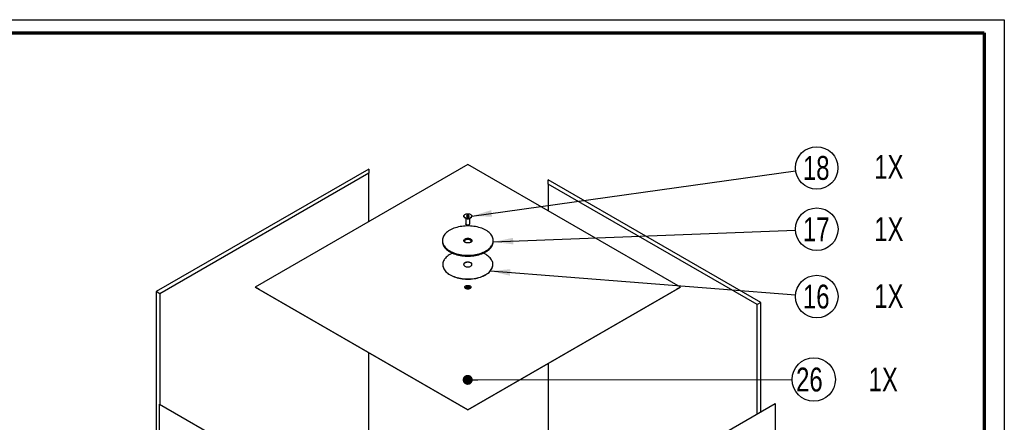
# Paper-space layout 'MA-KB-Kubus expl view' of a CAD drawing. Header units: millimetres. Extents: x 7 to 203, y 7 to 289.
# Tile 10 of 10: x 105 to 203, y 249 to 289. Entities that reach past the tile are written whole.
import ezdxf

# ---------------------------------------------------------------- set-up
doc = ezdxf.new("R2010")
doc.units = ezdxf.units.MM
doc.layers.add('LAYER2', color=7, linetype='Continuous')
doc.layers.add('LOGO', color=7, linetype='Continuous')
doc.styles.add('SLDTEXTSTYLE1', font='TXT', dxfattribs={"width": 0.75})
doc.dimstyles.new('SLDDIMSTYLE2', dxfattribs={"dimtxt": 0.18, "dimasz": 2, "dimexe": 0, "dimexo": 0.0625, "dimgap": 0, "dimtad": 0, "dimtih": 1, "dimtoh": 1, "dimdec": 0, "dimrnd": 1e-09, "dimzin": 0, "dimdsep": 46, "dimtxsty": 'Standard', "dimsah": 1, "dimcen": 0.09, "dimadec": 0, "dimazin": 0, "dimtfac": 2, "dimtdec": 0, "dimtofl": 0, "dimtmove": 0, "dimatfit": 3, "dimfxl": 1, "dimfrac": 2, "dimtolj": 1, "dimtzin": 0, "dimarcsym": 0})
doc.dimstyles.new('SLDDIMSTYLE4', dxfattribs={"dimtxt": 0.18, "dimasz": 1, "dimexe": 0, "dimexo": 0.0625, "dimgap": 0, "dimtad": 0, "dimtih": 1, "dimtoh": 1, "dimdec": 0, "dimrnd": 1e-09, "dimzin": 0, "dimdsep": 46, "dimtxsty": 'Standard', "dimblk1": 'DOT', "dimblk2": 'DOT', "dimsah": 1, "dimcen": 0.09, "dimadec": 0, "dimazin": 0, "dimtfac": 1, "dimtdec": 0, "dimtofl": 0, "dimtmove": 0, "dimatfit": 3, "dimldrblk": 'DOT', "dimfxl": 1, "dimfrac": 2, "dimtolj": 1, "dimtzin": 0, "dimarcsym": 0})

# ---------------------------------------------------------------- blocks, each defined once
blk = doc.blocks.new('SW_NOTE_0_19')
at = {"layer": 'LOGO', "color": 0}
blk.add_circle((2.165, 0.002), 2.165, dxfattribs=at)
at = {"layer": 'LOGO', "color": 0, "char_height": 2.3813, "attachment_point": 1, "style": 'SLDTEXTSTYLE1'}
for s, insert in [('26', (0.406, 1.193)), ('1X', (7.645, 1.199))]:
    blk.add_mtext(s, dxfattribs=dict(at, insert=insert))
blk = doc.blocks.new('_Dot')
at = {"color": 0, "linetype": 'ByBlock', "lineweight": -2}
blk.add_line((-0.5, 0), (-1, 0), dxfattribs=at)
at = {"color": 0, "linetype": 'ByBlock', "const_width": 0.5}
blk.add_lwpolyline([(-0.25, 0, 1), (0.25, 0, 1)], format="xyb", close=True, dxfattribs=at)
blk = doc.blocks.new('SW_NOTE_0_35')
at = {"layer": 'LOGO', "color": 0}
blk.add_circle((2.103, 0.294), 2.124, dxfattribs=at)
at = {"layer": 'LOGO', "color": 0, "char_height": 2.3813, "attachment_point": 2, "style": 'SLDTEXTSTYLE1'}
for s, insert in [('18', (2.055, 1.486)), ('1X', (9.301, 1.59))]:
    blk.add_mtext(s, dxfattribs=dict(at, insert=insert))
blk = doc.blocks.new('SW_NOTE_0_36')
at = {"layer": 'LOGO', "color": 0}
blk.add_circle((2.122, 0.083), 2.124, dxfattribs=at)
at = {"layer": 'LOGO', "color": 0, "char_height": 2.3813, "attachment_point": 2, "style": 'SLDTEXTSTYLE1'}
for s, insert in [('17', (2.074, 1.274)), ('1X', (9.32, 1.281))]:
    blk.add_mtext(s, dxfattribs=dict(at, insert=insert))
blk = doc.blocks.new('SW_NOTE_0_37')
at = {"layer": 'LOGO', "color": 0}
blk.add_circle((2.117, -0.167), 2.124, dxfattribs=at)
at = {"layer": 'LOGO', "color": 0, "char_height": 2.3813, "attachment_point": 2, "style": 'SLDTEXTSTYLE1'}
for s, insert in [('16', (2.069, 1.025)), ('1X', (9.315, 1.07))]:
    blk.add_mtext(s, dxfattribs=dict(at, insert=insert))

psp = doc.layouts.new('MA-KB-Kubus expl view')

# ---------------------------------------------------------------- linework, layer by layer
at = {"color": 7, "linetype": 'Continuous', "lineweight": 25}
for p, q in [((149.82, 274.543), (128.606, 262.297)), ((171.033, 262.297), (149.82, 274.543)), ((139.929, 274.106), (118.721, 261.862)), ((139.929, 273.676), (119.093, 261.647)), ((139.929, 274.106), (139.929, 273.676)), ((139.929, 268.834), (139.929, 273.676)), ((157.853, 272.603), (157.853, 273.034)), ((179.061, 260.79), (157.853, 273.034)), ((178.689, 260.575), (157.853, 272.603)), ((157.853, 272.603), (157.853, 269.906)), ((149.42, 269.415), (149.42, 269.401)), ((149.537, 269.238), (149.678, 269.156)), ((149.78, 269.501), (149.671, 269.438)), ((149.671, 269.438), (149.711, 269.352)), ((149.78, 269.441), (149.693, 269.39)), ((149.711, 269.352), (149.86, 269.329)), ((149.929, 269.478), (149.78, 269.501)), ((149.78, 269.441), (149.78, 269.501)), ((149.929, 269.418), (149.78, 269.441)), ((149.86, 269.329), (149.968, 269.392)), ((149.968, 269.392), (149.929, 269.478)), ((149.929, 269.418), (149.929, 269.478)), ((149.946, 269.379), (149.929, 269.418)), ((149.961, 269.156), (150.103, 269.238)), ((150.22, 269.401), (150.22, 269.415)), ((149.62, 269.19), (149.62, 268.619)), ((149.678, 268.537), (149.696, 268.527)), ((149.943, 268.527), (149.961, 268.537)), ((150.02, 268.619), (150.02, 269.19)), ((147.28, 266.958), (147.28, 266.876)), ((152.36, 266.876), (152.36, 266.958)), ((147.32, 264.57), (147.32, 264.557)), ((152.32, 264.557), (152.32, 264.57)), ((118.721, 261.862), (118.721, 242.242)), ((119.093, 261.647), (118.721, 261.862)), ((119.093, 261.647), (119.093, 250.617)), ((128.606, 262.297), (149.82, 250.051)), ((128.606, 262.297), (128.606, 262.295)), ((128.606, 262.295), (149.82, 250.048)), ((128.984, 262.077), (128.606, 262.295)), ((149.82, 250.048), (128.984, 262.077)), ((149.82, 250.051), (171.033, 262.297)), ((149.82, 250.048), (171.033, 262.295)), ((170.656, 262.077), (149.82, 250.048)), ((171.033, 262.295), (170.656, 262.077)), ((171.033, 262.297), (171.033, 262.295)), ((179.061, 260.79), (178.689, 260.575)), ((178.689, 249.644), (178.689, 260.575)), ((179.061, 249.859), (179.061, 260.79)), ((139.929, 247.982), (139.929, 255.758)), ((157.853, 254.686), (157.853, 246.91)), ((119.057, 231.017), (119.057, 250.637)), ((119.057, 250.637), (140.266, 238.394)), ((159.288, 238.443), (180.496, 250.687)), ((180.496, 250.687), (180.496, 231.066)), ((149.82, 250.051), (149.82, 250.048)), ((149.82, 250.048), (149.82, 250.048))]:
    psp.add_line(p, q, dxfattribs=at)
at = {"color": 7, "linetype": 'Continuous', "lineweight": 25, "flags": 128}
for points in [[(150.103, 269.238), (150.049, 269.212), (149.989, 269.192), (149.923, 269.178), (149.855, 269.171), (149.785, 269.171), (149.716, 269.178), (149.651, 269.192), (149.59, 269.212), (149.537, 269.238), (149.492, 269.269), (149.457, 269.303), (149.433, 269.341), (149.421, 269.381), (149.42, 269.401)], [(150.103, 269.251), (150.049, 269.226), (149.989, 269.205), (149.923, 269.192), (149.855, 269.185), (149.785, 269.185), (149.716, 269.192), (149.651, 269.205), (149.59, 269.226), (149.537, 269.251), (149.492, 269.282), (149.457, 269.317), (149.433, 269.355), (149.421, 269.395), (149.421, 269.435), (149.433, 269.474), (149.457, 269.512), (149.492, 269.547), (149.537, 269.578), (149.59, 269.604), (149.651, 269.624), (149.716, 269.638), (149.785, 269.645), (149.855, 269.645), (149.923, 269.638), (149.989, 269.624), (150.049, 269.604), (150.103, 269.578), (150.147, 269.547), (150.182, 269.512), (150.206, 269.474), (150.218, 269.435), (150.218, 269.395), (150.206, 269.355), (150.182, 269.317), (150.147, 269.282), (150.103, 269.251)], [(148.024, 265.921), (148.15, 265.852), (148.285, 265.789), (148.427, 265.732), (148.575, 265.68), (148.729, 265.633), (148.888, 265.594), (149.051, 265.56), (149.218, 265.533), (149.388, 265.513), (149.56, 265.499), (149.733, 265.492), (149.906, 265.492), (150.079, 265.499), (150.251, 265.513), (150.421, 265.533), (150.588, 265.56), (150.752, 265.594), (150.911, 265.633), (151.065, 265.68), (151.213, 265.732), (151.354, 265.789), (151.489, 265.852), (151.616, 265.921), (151.734, 265.994), (151.844, 266.072), (151.944, 266.153), (152.034, 266.239), (152.114, 266.328), (152.183, 266.42), (152.241, 266.514), (152.287, 266.61), (152.323, 266.709), (152.346, 266.808), (152.358, 266.908), (152.358, 267.008), (152.346, 267.108), (152.323, 267.207), (152.287, 267.305), (152.241, 267.401), (152.183, 267.496), (152.114, 267.587), (152.034, 267.676), (151.944, 267.762), (151.844, 267.844), (151.734, 267.921), (151.616, 267.995), (151.489, 268.063), (151.354, 268.126), (151.213, 268.184), (151.065, 268.236), (150.911, 268.282), (150.752, 268.322), (150.588, 268.355), (150.421, 268.382), (150.251, 268.403), (150.079, 268.416), (149.906, 268.423), (149.733, 268.423), (149.56, 268.416), (149.388, 268.403), (149.218, 268.382), (149.051, 268.355), (148.888, 268.322), (148.729, 268.282), (148.575, 268.236), (148.427, 268.184), (148.285, 268.126), (148.15, 268.063), (148.024, 267.995), (147.905, 267.921), (147.796, 267.844), (147.696, 267.762), (147.606, 267.676), (147.526, 267.587), (147.457, 267.496), (147.399, 267.401), (147.352, 267.305), (147.317, 267.207), (147.293, 267.108), (147.281, 267.008), (147.281, 266.908), (147.293, 266.808), (147.317, 266.709), (147.352, 266.61), (147.399, 266.514), (147.457, 266.42), (147.526, 266.328), (147.606, 266.239), (147.696, 266.153), (147.796, 266.072), (147.905, 265.994), (148.024, 265.921)], [(149.961, 268.537), (149.922, 268.519), (149.876, 268.508), (149.826, 268.503), (149.776, 268.506), (149.729, 268.516), (149.687, 268.532), (149.654, 268.554), (149.632, 268.579), (149.621, 268.608), (149.62, 268.619)], [(147.28, 266.876), (147.281, 266.826), (147.293, 266.726), (147.317, 266.627), (147.352, 266.529), (147.399, 266.432), (147.457, 266.338), (147.526, 266.246), (147.606, 266.157), (147.696, 266.072), (147.796, 265.99), (147.905, 265.912), (148.024, 265.839)], [(148.024, 265.839), (148.15, 265.771), (148.285, 265.708), (148.427, 265.65), (148.575, 265.598), (148.729, 265.552), (148.888, 265.512), (149.051, 265.478), (149.218, 265.451), (149.388, 265.431), (149.56, 265.417), (149.733, 265.411), (149.906, 265.411), (150.079, 265.417), (150.251, 265.431), (150.421, 265.451), (150.588, 265.478), (150.752, 265.512), (150.911, 265.552), (151.065, 265.598), (151.213, 265.65), (151.354, 265.708), (151.489, 265.771), (151.616, 265.839), (151.734, 265.912), (151.844, 265.99), (151.944, 266.072), (152.034, 266.157), (152.114, 266.246), (152.183, 266.338), (152.241, 266.432), (152.287, 266.529), (152.323, 266.627), (152.346, 266.726), (152.358, 266.826), (152.36, 266.876)], [(149.531, 266.791), (149.486, 266.822), (149.451, 266.856), (149.427, 266.893), (149.414, 266.933), (149.412, 266.973), (149.422, 267.012), (149.444, 267.05), (149.477, 267.085), (149.519, 267.117), (149.57, 267.144), (149.628, 267.166), (149.692, 267.182), (149.759, 267.191), (149.828, 267.193), (149.897, 267.189), (149.964, 267.178), (150.026, 267.161), (150.083, 267.138), (150.132, 267.11), (150.172, 267.077), (150.202, 267.041), (150.221, 267.002), (150.228, 266.963), (150.224, 266.923), (150.208, 266.884), (150.18, 266.847), (150.143, 266.814), (150.096, 266.784), (150.041, 266.76), (149.98, 266.741), (149.914, 266.728), (149.846, 266.722), (149.776, 266.723), (149.708, 266.731), (149.644, 266.745), (149.584, 266.765), (149.531, 266.791)], [(150.083, 266.777), (150.093, 266.785), (150.127, 266.817), (150.15, 266.852), (150.16, 266.889), (150.159, 266.927), (150.145, 266.963), (150.12, 266.998), (150.083, 267.029), (150.037, 267.055), (149.983, 267.076), (149.924, 267.091), (149.86, 267.099), (149.795, 267.1), (149.731, 267.094), (149.67, 267.081), (149.615, 267.061), (149.567, 267.036), (149.528, 267.006), (149.5, 266.972), (149.483, 266.936), (149.478, 266.899), (149.486, 266.861), (149.506, 266.826), (149.537, 266.793), (149.557, 266.777)], [(150.161, 266.89), (150.159, 266.899), (150.145, 266.936), (150.12, 266.971), (150.083, 267.002), (150.037, 267.028), (149.983, 267.049), (149.924, 267.064), (149.86, 267.072), (149.795, 267.073), (149.731, 267.067), (149.67, 267.053), (149.615, 267.034), (149.567, 267.009), (149.528, 266.979), (149.5, 266.945), (149.483, 266.909), (149.479, 266.89)], [(148.283, 265.709), (148.211, 265.675), (148.083, 265.608), (147.963, 265.537), (147.852, 265.46), (147.75, 265.38), (147.658, 265.296), (147.577, 265.208), (147.506, 265.117), (147.446, 265.023), (147.398, 264.928), (147.361, 264.831), (147.335, 264.732), (147.322, 264.633), (147.321, 264.533), (147.331, 264.434), (147.353, 264.335), (147.387, 264.237), (147.433, 264.141), (147.49, 264.047), (147.558, 263.955), (147.637, 263.867), (147.726, 263.782), (147.825, 263.7), (147.934, 263.623), (148.052, 263.55)], [(148.052, 263.55), (148.178, 263.482), (148.312, 263.419), (148.453, 263.362), (148.601, 263.31), (148.754, 263.265), (148.913, 263.225), (149.076, 263.193), (149.242, 263.166), (149.412, 263.147), (149.583, 263.134), (149.755, 263.128), (149.928, 263.129), (150.1, 263.136), (150.27, 263.151), (150.439, 263.172), (150.605, 263.2), (150.766, 263.235), (150.924, 263.276), (151.076, 263.323), (151.222, 263.376), (151.361, 263.434), (151.494, 263.498), (151.618, 263.568), (151.733, 263.642), (151.84, 263.72), (151.937, 263.803), (152.023, 263.889), (152.099, 263.978), (152.165, 264.07), (152.219, 264.165), (152.262, 264.261), (152.293, 264.359), (152.312, 264.458), (152.32, 264.558), (152.315, 264.658), (152.299, 264.757), (152.271, 264.855), (152.231, 264.952), (152.179, 265.047), (152.117, 265.14), (152.043, 265.23), (151.959, 265.317), (151.865, 265.4), (151.761, 265.48), (151.647, 265.555), (151.525, 265.626), (151.395, 265.691), (151.357, 265.709)], [(147.32, 264.557), (147.321, 264.519), (147.331, 264.42), (147.353, 264.321), (147.387, 264.223), (147.433, 264.127), (147.49, 264.033), (147.558, 263.942), (147.637, 263.853), (147.726, 263.768), (147.825, 263.686), (147.934, 263.609), (148.052, 263.536)], [(148.052, 263.536), (148.178, 263.468), (148.312, 263.405), (148.453, 263.348), (148.601, 263.297), (148.754, 263.251), (148.913, 263.212), (149.076, 263.179), (149.242, 263.153), (149.412, 263.133), (149.583, 263.12), (149.755, 263.114), (149.928, 263.115), (150.1, 263.123), (150.27, 263.137), (150.439, 263.159), (150.605, 263.187), (150.766, 263.221), (150.924, 263.262), (151.076, 263.309), (151.222, 263.362), (151.361, 263.421), (151.494, 263.485), (151.618, 263.554), (151.733, 263.628), (151.84, 263.706), (151.937, 263.789), (152.023, 263.875), (152.099, 263.964), (152.165, 264.057), (152.219, 264.151), (152.262, 264.248), (152.293, 264.346), (152.312, 264.445), (152.32, 264.544), (152.32, 264.557)], [(150.236, 264.564), (150.229, 264.602), (150.21, 264.642), (150.179, 264.679), (150.138, 264.712), (150.088, 264.741), (150.031, 264.764), (149.967, 264.782), (149.899, 264.793), (149.829, 264.797), (149.758, 264.795), (149.689, 264.785), (149.624, 264.769), (149.565, 264.747), (149.513, 264.719), (149.47, 264.687), (149.436, 264.651), (149.414, 264.612), (149.404, 264.572), (149.403, 264.564)], [(149.525, 264.4), (149.579, 264.374), (149.64, 264.353), (149.706, 264.339), (149.776, 264.331), (149.846, 264.33), (149.916, 264.336), (149.983, 264.349), (150.046, 264.368), (150.102, 264.393), (150.149, 264.423), (150.188, 264.458), (150.215, 264.495), (150.232, 264.535), (150.236, 264.575), (150.229, 264.616), (150.21, 264.655), (150.179, 264.692), (150.138, 264.725), (150.088, 264.754), (150.031, 264.778), (149.967, 264.795), (149.899, 264.807), (149.829, 264.811), (149.758, 264.808), (149.689, 264.799), (149.624, 264.783), (149.565, 264.761), (149.513, 264.733), (149.47, 264.701), (149.436, 264.665), (149.414, 264.626), (149.404, 264.586), (149.405, 264.545), (149.419, 264.505), (149.444, 264.467), (149.48, 264.431), (149.525, 264.4)], [(150.044, 262.427), (150.083, 262.399), (150.112, 262.367), (150.13, 262.333), (150.136, 262.297), (150.13, 262.262), (150.112, 262.227), (150.083, 262.196), (150.044, 262.168), (149.996, 262.145), (149.941, 262.128), (149.881, 262.118), (149.82, 262.114), (149.758, 262.118), (149.699, 262.128), (149.644, 262.145), (149.596, 262.168), (149.556, 262.196), (149.527, 262.227), (149.509, 262.262), (149.503, 262.297), (149.509, 262.333), (149.527, 262.367), (149.556, 262.399), (149.596, 262.427), (149.644, 262.449), (149.699, 262.466), (149.758, 262.477), (149.82, 262.48), (149.881, 262.477), (149.941, 262.466), (149.996, 262.449), (150.044, 262.427)], [(149.973, 262.304), (149.933, 262.322), (149.888, 262.334), (149.839, 262.34), (149.788, 262.339), (149.74, 262.332), (149.695, 262.318), (149.658, 262.299), (149.629, 262.275), (149.61, 262.248), (149.603, 262.219), (149.608, 262.19), (149.623, 262.163), (149.639, 262.146)], [(150, 262.146), (149.99, 262.154), (149.954, 262.175), (149.911, 262.19), (149.864, 262.199), (149.813, 262.202), (149.764, 262.198), (149.717, 262.187), (149.676, 262.17), (149.642, 262.149), (149.639, 262.146)], [(150, 262.146), (150.021, 262.169), (150.034, 262.198), (150.036, 262.227), (150.025, 262.255), (150.004, 262.281), (149.973, 262.304)]]:
    psp.add_lwpolyline(points, dxfattribs=at)
at = {"color": 7, "linetype": 'Continuous', "lineweight": 25}
for centre, radius, start, end in [((150.02, 269.421), 0.201, 294.33324, 354.34662), ((149.82, 269.423), 0.302, 242.06106, 297.93356), ((149.82, 268.758), 0.263, 241.89804, 298.09659), ((149.924, 268.626), 0.0963, 292.88644, 355.79342)]:
    psp.add_arc(centre, radius, start, end, dxfattribs=at)
at = {"layer": 'LAYER2', "lineweight": 70}
for p, q in [((8.852, 287.702), (201.352, 287.702)), ((201.352, 287.702), (201.352, 9.39))]:
    psp.add_line(p, q, dxfattribs=at)
at = {"layer": 'LOGO'}
for p, q in [((6.852, 289.018), (203.353, 289.018)), ((203.353, 289.018), (203.353, 7.39))]:
    psp.add_line(p, q, dxfattribs=at)

# ---------------------------------------------------------------- block references
for name, p in [('SW_NOTE_0_35', (182.53, 273.919)), ('SW_NOTE_0_36', (182.512, 268.008)), ('SW_NOTE_0_37', (182.517, 261.535)), ('SW_NOTE_0_19', (182.169, 253.083))]:
    psp.add_blockref(name, p, dxfattribs=at)

# ---------------------------------------------------------------- leaders
for points, dimstyle in [([(150.219, 269.398), (182.53, 273.919)], 'SLDDIMSTYLE2'), ([(152.35, 266.829), (182.512, 268.008)], 'SLDDIMSTYLE2'), ([(152.06, 263.93), (182.517, 261.535)], 'SLDDIMSTYLE2'), ([(149.807, 253.054), (182.169, 253.083)], 'SLDDIMSTYLE4')]:
    psp.add_leader(points, dimstyle=dimstyle, dxfattribs=at)

doc.saveas('drawing.dxf')
